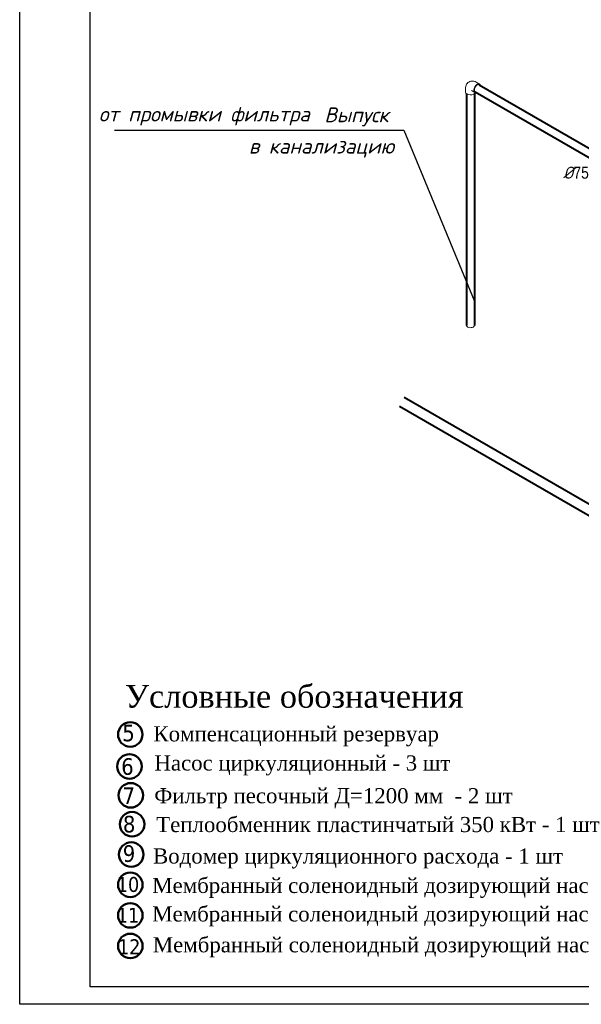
# Model space of a CAD drawing. Extents: x 4114239 to 5838486, y 780458 to 1383318.
# Tile 12 of 231: x 4308624 to 4324564, y 996584 to 1024519. Entities that reach past the tile are written whole.
import ezdxf

# ---------------------------------------------------------------- set-up
doc = ezdxf.new("R2010")
doc.units = 0
doc.header["$MEASUREMENT"] = 0
doc.layers.add('02', color=7, linetype='Continuous')
for name, color, linetype, lineweight in [('1', 7, 'Continuous', 50), ('1-A', 1, 'Continuous', 40), ('Farmat', 7, 'Continuous', 30), ('Основные', 160, 'Continuous', 40), ('разм', 7, 'Continuous', 18)]:
    doc.layers.add(name, color=color, linetype=linetype, lineweight=lineweight)
doc.layers.add('Отметки', color=7, linetype='Continuous', lineweight=0, true_color=0x221726)
doc.styles.add('ГОСТ 250', font='isocpeui.ttf', dxfattribs={"height": 300})
doc.styles.add('таня', font='times.ttf', dxfattribs={"height": 280})

msp = doc.modelspace()

# ---------------------------------------------------------------- linework, layer by layer
at = {"color": 0, "linetype": 'Continuous', "lineweight": 0, "extrusion": (5.55112e-17, 0.816497, 0.57735)}
for p, q in [((4321676.3458, 1022693.1703, 0), (4321581.9098, 1022747.693)), ((4321280.2309, 1022464.4733), (4321280.2309, 1022573.5186, 0)), ((4321539.7578, 1022456.593), (4321445.3218, 1022511.1157, 0))]:
    msp.add_line(p, q, dxfattribs=at)
at = {"linetype": 'Continuous', "lineweight": 40, "extrusion": (5.55112e-17, 0.816497, 0.57735)}
for p, q in [((4321551.1402, 1022476.3078, 0), (4329288.0496, 1018009.401, 0)), ((4321664.9635, 1022673.4556), (4329401.873, 1018206.5488, 0)), ((4321302.9956, 1022420.8823), (4321302.9956, 1015846.5066, 0)), ((4321530.6422, 1022420.8823), (4321530.6422, 1015846.5066, 0)), ((4319539.341, 1013811.8557, 0), (4337997.339, 1003155.1255, 0)), ((4319399.5686, 1013554.7635, 0), (4337844.4797, 1002905.5891, 0))]:
    msp.add_line(p, q, dxfattribs=at)
at = {"ltscale": 100}
msp.add_line((4311316.0593, 1021384.175), (4319527.472, 1021384.175), dxfattribs=at)
at = {"color": 0, "linetype": 'Continuous', "lineweight": 0, "extrusion": (5.86208e-18, 1.66533e-16, -1)}
msp.add_ellipse((4321416.8189, 1022464.4733, 0), major_axis=(-136.588, 0), ratio=0.5773502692, start_param=3.3031061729, end_param=6.2831853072, dxfattribs=at)
at = {"color": 0, "linetype": 'Continuous', "lineweight": 0, "extrusion": (-1.28814e-17, 1.99733e-16, -1)}
msp.add_ellipse((4321608.0518, 1022574.8817, 0), major_axis=(68.294, 118.2887), ratio=0.5773502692, start_param=2.5559071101, end_param=6.8688708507, dxfattribs=at)
at = {"color": 0, "linetype": 'Continuous', "lineweight": 0, "extrusion": (1.11556e-17, 1.85856e-16, -1)}
msp.add_ellipse((4321608.0518, 1022574.8817, 0), major_axis=(56.9117, 98.5739), ratio=0.5773502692, start_param=3.1415926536, end_param=6.2831853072, dxfattribs=at)
at = {"color": 0, "linetype": 'Continuous', "lineweight": 0, "extrusion": (2.73488e-17, 1.66533e-16, -1)}
for major_axis, start_param, end_param in [((113.8233, 0), 0.7853981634, 3.1415926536), ((-113.8233, 0), 3.1415926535, 3.926990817)]:
    msp.add_ellipse((4321416.8189, 1015846.5066, 0), major_axis=major_axis, ratio=0.5773502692, start_param=start_param, end_param=end_param, dxfattribs=at)
at = {"color": 0, "linetype": 'Continuous', "lineweight": 0}
msp.add_open_spline([(4321581.9098, 1022747.693), (4321561.0457, 1022759.7389, 0), (4321537.6052, 1022769.6578, 0), (4321486.921, 1022779.9044, 0), (4321460.1107, 1022781.0027), (4321411.7126, 1022771.2551, 0), (4321390.6609, 1022763.1458, 0), (4321354.3243, 1022740.5776, 0), (4321338.8724, 1022726.7146), (4321312.9251, 1022695.0212), (4321302.9546, 1022677.0769, 0), (4321287.1851, 1022637.2763), (4321282.8078, 1022615.4985, 0), (4321280.5018, 1022587.4815), (4321280.2309, 1022580.4573, 0), (4321280.2309, 1022573.5186, 0)], degree=3, knots=[4.7123889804, 4.7123889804, 4.7123889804, 4.7123889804, 5.0265482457, 5.0265482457, 5.3057417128, 5.3057417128, 5.5163717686, 5.5163717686, 5.7125054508, 5.7125054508, 5.9267546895, 5.9267546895, 6.1927040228, 6.1927040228, 6.2831853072, 6.2831853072, 6.2831853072, 6.2831853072], dxfattribs=at)
at = {"layer": '02'}
msp.add_line((4319527.472, 1021384.175), (4321525.6441, 1016553.7507, 0), dxfattribs=at)
at = {"layer": '1'}
for centre in [(4311763.2282, 1004239.0852), (4311739.9722, 1003333.3786), (4311777.4347, 1002512.9582), (4311814.8973, 1001692.5377), (4311789.5273, 1000833.779), (4311764.1574, 999975.0203), (4311764.1574, 999975.0203), (4311764.1574, 999975.0203), (4311764.1574, 999106.8099), (4311764.1574, 998238.5994)]:
    msp.add_circle(centre, 347.7886, dxfattribs=at)
at = {"layer": 'Farmat', "color": 0, "linetype": 'ByBlock', "lineweight": 30}
msp.add_lwpolyline([(4310624.0252, 1038083.8723), (4367524.0252, 1038083.8723), (4367524.0252, 997083.8723), (4310624.0252, 997083.8723)], close=True, dxfattribs=at)
at = {"layer": 'разм', "color": 0, "lineweight": 25, "ltscale": 0.5}
msp.add_lwpolyline([(4308624.0252, 1038583.8723), (4368024.0252, 1038583.8723), (4368024.0252, 996583.8723), (4308624.0252, 996583.8723)], close=True, dxfattribs=at)

# ---------------------------------------------------------------- texts
at = {"ltscale": 100, "style": 'ГОСТ 250'}
msp.add_text('Выпуск  ', height=421.89298, dxfattribs=at).set_placement((4317271.8594, 1021609.8211))
at = {"layer": '1-A', "attachment_point": 9}
for s, insert, char_height in [('\\P{\\fTahoma|b0|i0|c204|p32;5}', (4311890.4113, 1004037.4699), 471.744), ('\\P{\\fTahoma|b0|i0|c204|p32;6}', (4311859.2801, 1003086.4831), 471.744), ('\\P{\\fTahoma|b0|i0|c204|p32;7}', (4311896.7427, 1002266.0626), 471.744), ('\\P{\\fTahoma|b0|i0|c204|p32;8}', (4311907.7081, 1001450.9376), 471.744), ('\\P{\\fTahoma|b0|i0|c204|p32;9}', (4311904.1327, 1000615.8533), 471.744), ('\\P{\\fTahoma|b0|i0|c204|p32;10}', (4312016.351, 999764.404), 424.5696), ('\\P{\\fTahoma|b0|i0|c204|p32;11}', (4312016.351, 998896.1935), 424.5696), ('\\P{\\fTahoma|b0|i0|c204|p32;12}', (4312050.3364, 998005.0373), 424.5696)]:
    msp.add_mtext(s, dxfattribs=dict(at, insert=insert, char_height=char_height))
at = {"layer": 'Основные', "color": 0, "style": 'ГОСТ 250'}
for s, p in [('от промывки фильтра  ', (4310869.5979, 1021631.9776)), ('в канализацию  ', (4315127.6087, 1020720.5351))]:
    msp.add_text(s, height=421.892985, dxfattribs=at).set_placement(p)
at = {"layer": 'Основные', "color": 0, "insert": (4324776.4091, 1020003.6674), "char_height": 341.469976, "attachment_point": 9, "style": 'ГОСТ 250'}
msp.add_mtext('%%C{\\fArial Narrow|b0|i0|c0|p34;75}', dxfattribs=at)
at = {"layer": 'Отметки', "color": 0, "style": 'таня'}
for s, height, p in [('Условные обозначения', 643.93056, (4311607.1622, 1004998.9529)), ('Компенсационный резервуар', 429.28704, (4312419.1469, 1004043.587)), ('Насос циркуляционный - 3 шт', 429.28704, (4312447.6107, 1003217.1531)), ('Фильтр песочный Д=1200 мм  - 2 шт', 429.28704, (4312444.0523, 1002287.468)), ('Теплообменник пластинчатый 350 кВт - 1 шт', 429.28704, (4312499.2798, 1001470.4152)), ('Водомер циркуляционного расхода - 1 шт', 429.28704, (4312407.6065, 1000577.3113)), ('Мембранный соленоидный дозирующий насос рН  ', 429.28704, (4312386.3334, 999742.0821)), ('Мембранный соленоидный дозирующий насос Дез', 429.28704, (4312386.3334, 998933.3721)), ('Мембранный соленоидный дозирующий насос Флок  ', 429.28704, (4312402.7484, 998058.5821))]:
    msp.add_text(s, height=height, dxfattribs=at).set_placement(p)

doc.saveas('drawing.dxf')
